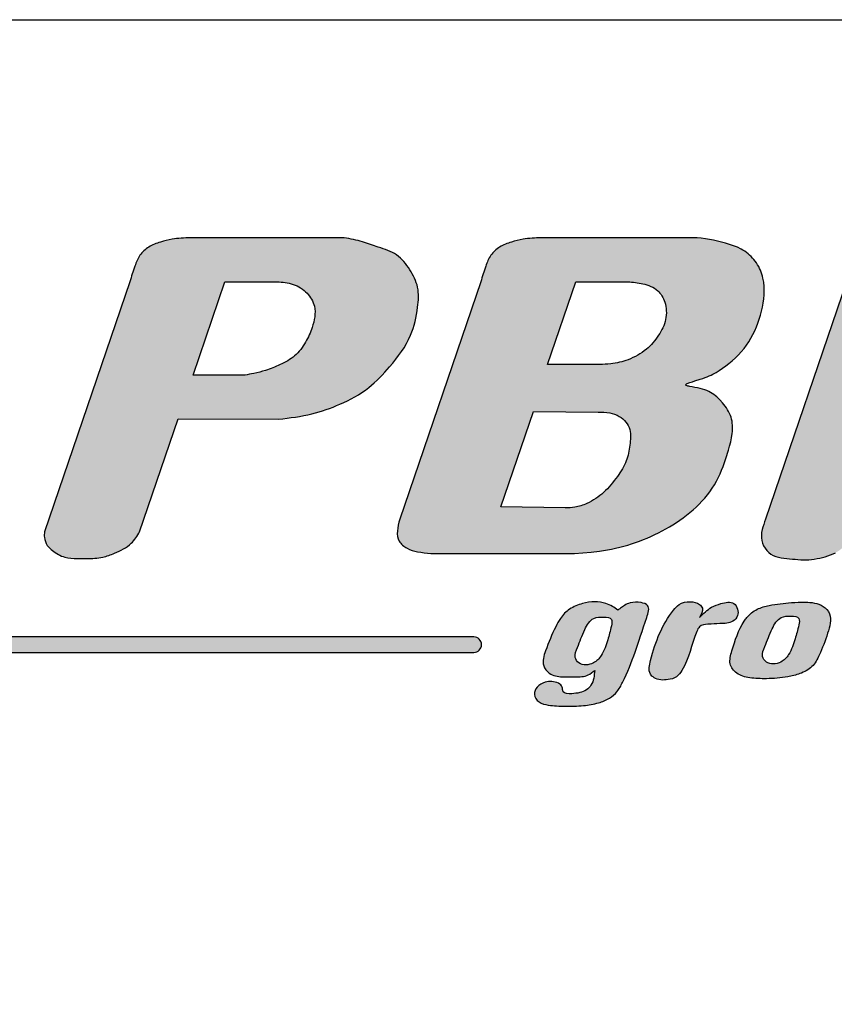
# Model space of a CAD drawing. Header units: millimetres. Extents: x 0 to 24.1, y -2.2 to 28.9.
# Tile 7 of 10: x 2.1 to 3.8, y 26.8 to 28.9. Entities that reach past the tile are written whole.
import ezdxf
from ezdxf import colors
from ezdxf.entities.mleader import LeaderData, LeaderLine
from ezdxf.math import Vec2, Vec3

# ---------------------------------------------------------------- set-up
doc = ezdxf.new("R2010")
doc.units = ezdxf.units.MM
doc.layers.add('Cartouche', color=7, linetype='Continuous')

# ---------------------------------------------------------------- blocks, each defined once
blk = doc.blocks.new('_DOT')
at = {"color": 0}
blk.add_line((0, 0), (-1, 0), dxfattribs=at)
at = {"color": 0, "const_width": 0.333}
blk.add_lwpolyline([(-0.1665, 0, 1), (0.1665, 0, 1)], format="xyb", close=True, dxfattribs=at)

msp = doc.modelspace()

# ---------------------------------------------------------------- hatches: boundary and pattern name
at = {"layer": 'Cartouche', "linetype": 'Continuous'}
h = msp.add_hatch(color=7, dxfattribs=at)
edge = h.paths.add_edge_path()
edge.add_line((2.3935, 28.05738), (2.60273, 28.05609))
edge.add_spline(control_points=[(2.60273, 28.05609), (2.6261, 28.05905), (2.6699, 28.06461), (2.7334, 28.08708), (2.79089, 28.11784), (2.83866, 28.16931), (2.88019, 28.22369), (2.8928, 28.28316), (2.89638, 28.33163), (2.87689, 28.36878), (2.85123, 28.40247), (2.81245, 28.41404), (2.77666, 28.42745), (2.75245, 28.43213), (2.73958, 28.43462)], knot_values=[0, 0, 0, 0, 0.1100281, 0.2062412, 0.3145063, 0.4109957, 0.5339854, 0.6277372, 0.6931076, 0.7554464, 0.8198966, 0.8848584, 0.9388074, 1, 1, 1, 1], degree=3, periodic=0)
edge.add_line((2.73958, 28.43462), (2.41869, 28.43462))
edge.add_spline(control_points=[(2.41869, 28.43462), (2.40593, 28.43416), (2.38487, 28.4334), (2.35582, 28.42592), (2.33176, 28.41689), (2.31199, 28.39913), (2.30178, 28.37255), (2.29592, 28.35377), (2.29255, 28.34298)], knot_values=[0, 0, 0, 0, 0.219431, 0.3622363, 0.5162864, 0.6594038, 0.8041802, 1, 1, 1, 1], degree=3, periodic=0)
edge.add_line((2.29255, 28.34298), (2.11466, 27.82167))
edge.add_spline(control_points=[(2.11466, 27.82167), (2.11438, 27.81771), (2.11368, 27.80782), (2.11898, 27.79297), (2.13455, 27.77896), (2.15549, 27.76696), (2.18093, 27.76553), (2.20724, 27.76566), (2.23404, 27.76667), (2.2652, 27.77842), (2.29529, 27.79278), (2.30777, 27.81307), (2.31306, 27.82167)], knot_values=[0, 0, 0, 0, 0.0475483, 0.118886, 0.1792319, 0.2965022, 0.4008696, 0.4801338, 0.6148257, 0.7182711, 0.880692, 1, 1, 1, 1], degree=3, periodic=0)
edge.add_line((2.31306, 27.82167), (2.3935, 28.05738))
edge = h.paths.add_edge_path()
edge.add_spline(control_points=[(2.53292, 28.14831), (2.53896, 28.14946), (2.5532, 28.15218), (2.57806, 28.15793), (2.60668, 28.17005), (2.63834, 28.18642), (2.65956, 28.21585), (2.67513, 28.25023), (2.68276, 28.28835), (2.66332, 28.3218), (2.63379, 28.33995), (2.61084, 28.34197), (2.59935, 28.34298)], knot_values=[0, 0, 0, 0, 0.0565522, 0.1335034, 0.2340056, 0.3428218, 0.455742, 0.5580364, 0.6940106, 0.7900559, 0.8948981, 1, 1, 1, 1], degree=3, periodic=0)
edge.add_line((2.59935, 28.34298), (2.49095, 28.34298))
edge.add_line((2.49095, 28.34298), (2.42453, 28.14831))
edge.add_line((2.42453, 28.14831), (2.53292, 28.14831))
h = msp.add_hatch(color=7, dxfattribs=at)
edge = h.paths.add_edge_path()
edge.add_line((3.02414, 28.34298), (2.85524, 27.84804))
edge.add_spline(control_points=[(2.85524, 27.84804), (2.85101, 27.83127), (2.84476, 27.80654), (2.87056, 27.78563), (2.89381, 27.77907), (2.91064, 27.77747), (2.9198, 27.7766)], knot_values=[0, 0, 0, 0, 0.3888785, 0.5736875, 0.7678519, 1, 1, 1, 1], degree=3, periodic=0)
edge.add_line((2.9198, 27.7766), (3.21992, 27.7766))
edge.add_line((3.21992, 27.7766), (3.23714, 27.77788))
edge.add_line((3.23714, 27.77788), (3.25434, 27.77938))
edge.add_line((3.25434, 27.77938), (3.27147, 27.78132))
edge.add_line((3.27147, 27.78132), (3.28, 27.78252))
edge.add_line((3.28, 27.78252), (3.2885, 27.7839))
edge.add_line((3.2885, 27.7839), (3.29697, 27.7855))
edge.add_line((3.29697, 27.7855), (3.30541, 27.7873))
edge.add_line((3.30541, 27.7873), (3.31381, 27.78931))
edge.add_line((3.31381, 27.78931), (3.32217, 27.79151))
edge.add_line((3.32217, 27.79151), (3.33048, 27.79391))
edge.add_line((3.33048, 27.79391), (3.33873, 27.7965))
edge.add_line((3.33873, 27.7965), (3.34692, 27.79926))
edge.add_line((3.34692, 27.79926), (3.35505, 27.80221))
edge.add_line((3.35505, 27.80221), (3.36312, 27.80532))
edge.add_line((3.36312, 27.80532), (3.37111, 27.80861))
edge.add_line((3.37111, 27.80861), (3.37903, 27.81205))
edge.add_line((3.37903, 27.81205), (3.38686, 27.81566))
edge.add_line((3.38686, 27.81566), (3.39461, 27.81943))
edge.add_line((3.39461, 27.81943), (3.40227, 27.82337))
edge.add_line((3.40227, 27.82337), (3.40984, 27.82748))
edge.add_line((3.40984, 27.82748), (3.41732, 27.83177))
edge.add_line((3.41732, 27.83177), (3.4247, 27.83625))
edge.add_line((3.4247, 27.83625), (3.43198, 27.84091))
edge.add_line((3.43198, 27.84091), (3.43916, 27.84577))
edge.add_line((3.43916, 27.84577), (3.44624, 27.85082))
edge.add_line((3.44624, 27.85082), (3.45319, 27.85608))
edge.add_line((3.45319, 27.85608), (3.46, 27.86153))
edge.add_line((3.46, 27.86153), (3.46665, 27.86718))
edge.add_line((3.46665, 27.86718), (3.47312, 27.87304))
edge.add_line((3.47312, 27.87304), (3.47938, 27.87908))
edge.add_line((3.47938, 27.87908), (3.4854, 27.88532))
edge.add_line((3.4854, 27.88532), (3.49116, 27.89176))
edge.add_line((3.49116, 27.89176), (3.49665, 27.89839))
edge.add_line((3.49665, 27.89839), (3.50183, 27.90522))
edge.add_line((3.50183, 27.90522), (3.5067, 27.91224))
edge.add_line((3.5067, 27.91224), (3.51122, 27.91945))
edge.add_line((3.51122, 27.91945), (3.51543, 27.92684))
edge.add_line((3.51543, 27.92684), (3.51934, 27.9344))
edge.add_line((3.51934, 27.9344), (3.52299, 27.94213))
edge.add_line((3.52299, 27.94213), (3.5264, 27.95003))
edge.add_line((3.5264, 27.95003), (3.52958, 27.95807))
edge.add_line((3.52958, 27.95807), (3.53258, 27.96626))
edge.add_line((3.53258, 27.96626), (3.53541, 27.97457))
edge.add_line((3.53541, 27.97457), (3.54064, 27.99156))
edge.add_line((3.54064, 27.99156), (3.54307, 28.00021))
edge.add_line((3.54307, 28.00021), (3.54526, 28.00892))
edge.add_line((3.54526, 28.00892), (3.54708, 28.01766))
edge.add_line((3.54708, 28.01766), (3.5484, 28.02638))
edge.add_line((3.5484, 28.02638), (3.54883, 28.03072))
edge.add_line((3.54883, 28.03072), (3.54908, 28.03505))
edge.add_line((3.54908, 28.03505), (3.54914, 28.03935))
edge.add_line((3.54914, 28.03935), (3.549, 28.04362))
edge.add_line((3.549, 28.04362), (3.54862, 28.04786))
edge.add_line((3.54862, 28.04786), (3.54801, 28.05205))
edge.add_line((3.54801, 28.05205), (3.54713, 28.05621))
edge.add_line((3.54713, 28.05621), (3.54598, 28.06031))
edge.add_line((3.54598, 28.06031), (3.54454, 28.06436))
edge.add_line((3.54454, 28.06436), (3.54284, 28.06835))
edge.add_line((3.54284, 28.06835), (3.54089, 28.07226))
edge.add_line((3.54089, 28.07226), (3.53872, 28.07609))
edge.add_line((3.53872, 28.07609), (3.53636, 28.07983))
edge.add_line((3.53636, 28.07983), (3.53382, 28.08347))
edge.add_line((3.53382, 28.08347), (3.52833, 28.0904))
edge.add_line((3.52833, 28.0904), (3.52242, 28.09683))
edge.add_line((3.52242, 28.09683), (3.51631, 28.10264))
edge.add_line((3.51631, 28.10264), (3.51322, 28.10531))
edge.add_line((3.51322, 28.10531), (3.51006, 28.1078))
edge.add_line((3.51006, 28.1078), (3.50678, 28.11013))
edge.add_line((3.50678, 28.11013), (3.50332, 28.11229))
edge.add_line((3.50332, 28.11229), (3.49965, 28.11427))
edge.add_line((3.49965, 28.11427), (3.4957, 28.11609))
edge.add_line((3.4957, 28.11609), (3.49142, 28.11773))
edge.add_line((3.49142, 28.11773), (3.48677, 28.1192))
edge.add_line((3.48677, 28.1192), (3.48169, 28.12049))
edge.add_line((3.48169, 28.12049), (3.47621, 28.12162))
edge.add_line((3.47621, 28.12162), (3.47059, 28.12263))
edge.add_line((3.47059, 28.12263), (3.46516, 28.12355))
edge.add_line((3.46516, 28.12355), (3.46022, 28.12444))
edge.add_line((3.46022, 28.12444), (3.45804, 28.12488))
edge.add_line((3.45804, 28.12488), (3.45609, 28.12533))
edge.add_line((3.45609, 28.12533), (3.45441, 28.1258))
edge.add_line((3.45441, 28.1258), (3.45306, 28.12629))
edge.add_line((3.45306, 28.12629), (3.45206, 28.1268))
edge.add_line((3.45206, 28.1268), (3.45146, 28.12734))
edge.add_line((3.45146, 28.12734), (3.45128, 28.12791))
edge.add_line((3.45128, 28.12791), (3.45155, 28.12853))
edge.add_line((3.45155, 28.12853), (3.45221, 28.12918))
edge.add_line((3.45221, 28.12918), (3.45325, 28.12986))
edge.add_line((3.45325, 28.12986), (3.45462, 28.13057))
edge.add_line((3.45462, 28.13057), (3.45628, 28.13131))
edge.add_line((3.45628, 28.13131), (3.45822, 28.13208))
edge.add_line((3.45822, 28.13208), (3.46038, 28.13287))
edge.add_line((3.46038, 28.13287), (3.46526, 28.1345))
edge.add_line((3.46526, 28.1345), (3.47064, 28.13618))
edge.add_line((3.47064, 28.13618), (3.48181, 28.13964))
edge.add_line((3.48181, 28.13964), (3.48705, 28.14138))
edge.add_line((3.48705, 28.14138), (3.49188, 28.1431))
edge.add_line((3.49188, 28.1431), (3.49635, 28.14483))
edge.add_line((3.49635, 28.14483), (3.5005, 28.14657))
edge.add_line((3.5005, 28.14657), (3.50437, 28.14834))
edge.add_line((3.50437, 28.14834), (3.50803, 28.15015))
edge.add_line((3.50803, 28.15015), (3.5149, 28.15394))
edge.add_line((3.5149, 28.15394), (3.52149, 28.15804))
edge.add_line((3.52149, 28.15804), (3.52814, 28.16253))
edge.add_line((3.52814, 28.16253), (3.53489, 28.16742))
edge.add_line((3.53489, 28.16742), (3.54166, 28.17268))
edge.add_line((3.54166, 28.17268), (3.54837, 28.17829))
edge.add_line((3.54837, 28.17829), (3.55493, 28.18422))
edge.add_line((3.55493, 28.18422), (3.56128, 28.19046))
edge.add_line((3.56128, 28.19046), (3.56734, 28.19698))
edge.add_line((3.56734, 28.19698), (3.57303, 28.20375))
edge.add_line((3.57303, 28.20375), (3.57827, 28.21075))
edge.add_line((3.57827, 28.21075), (3.5831, 28.21797))
edge.add_line((3.5831, 28.21797), (3.58753, 28.22539))
edge.add_line((3.58753, 28.22539), (3.59159, 28.23298))
edge.add_line((3.59159, 28.23298), (3.59533, 28.24075))
edge.add_line((3.59533, 28.24075), (3.59883, 28.24865))
edge.add_line((3.59883, 28.24865), (3.602, 28.2567))
edge.add_line((3.602, 28.2567), (3.60489, 28.26487))
edge.add_line((3.60489, 28.26487), (3.60749, 28.27314))
edge.add_line((3.60749, 28.27314), (3.60977, 28.2815))
edge.add_line((3.60977, 28.2815), (3.61169, 28.28996))
edge.add_line((3.61169, 28.28996), (3.61322, 28.29849))
edge.add_line((3.61322, 28.29849), (3.61434, 28.30708))
edge.add_line((3.61434, 28.30708), (3.61501, 28.31572))
edge.add_line((3.61501, 28.31572), (3.61521, 28.32441))
edge.add_line((3.61521, 28.32441), (3.6149, 28.33313))
edge.add_line((3.6149, 28.33313), (3.61401, 28.34181))
edge.add_line((3.61401, 28.34181), (3.6125, 28.35036))
edge.add_line((3.6125, 28.35036), (3.61149, 28.35457))
edge.add_line((3.61149, 28.35457), (3.61029, 28.35874))
edge.add_line((3.61029, 28.35874), (3.60891, 28.36284))
edge.add_line((3.60891, 28.36284), (3.60733, 28.36688))
edge.add_line((3.60733, 28.36688), (3.60556, 28.37083))
edge.add_line((3.60556, 28.37083), (3.60358, 28.37469))
edge.add_line((3.60358, 28.37469), (3.60139, 28.37847))
edge.add_line((3.60139, 28.37847), (3.59902, 28.38214))
edge.add_line((3.59902, 28.38214), (3.59647, 28.38569))
edge.add_line((3.59647, 28.38569), (3.59375, 28.38912))
edge.add_line((3.59375, 28.38912), (3.59087, 28.39241))
edge.add_line((3.59087, 28.39241), (3.58784, 28.39557))
edge.add_line((3.58784, 28.39557), (3.58466, 28.39857))
edge.add_line((3.58466, 28.39857), (3.58135, 28.40141))
edge.add_line((3.58135, 28.40141), (3.57792, 28.40408))
edge.add_line((3.57792, 28.40408), (3.57438, 28.40657))
edge.add_line((3.57438, 28.40657), (3.57074, 28.40887))
edge.add_line((3.57074, 28.40887), (3.567, 28.411))
edge.add_line((3.567, 28.411), (3.55926, 28.4148))
edge.add_line((3.55926, 28.4148), (3.55126, 28.41804))
edge.add_line((3.55126, 28.41804), (3.54304, 28.42085))
edge.add_line((3.54304, 28.42085), (3.53467, 28.42332))
edge.add_line((3.53467, 28.42332), (3.51779, 28.42762))
edge.add_line((3.51779, 28.42762), (3.50935, 28.42951))
edge.add_line((3.50935, 28.42951), (3.50089, 28.43118))
edge.add_line((3.50089, 28.43118), (3.4924, 28.43255))
edge.add_line((3.4924, 28.43255), (3.48387, 28.43354))
edge.add_line((3.48387, 28.43354), (3.4753, 28.43416))
edge.add_line((3.4753, 28.43416), (3.46668, 28.43447))
edge.add_line((3.46668, 28.43447), (3.44939, 28.43462))
edge.add_line((3.44939, 28.43462), (3.15027, 28.43462))
edge.add_spline(control_points=[(3.15027, 28.43462), (3.13751, 28.43416), (3.11646, 28.4334), (3.0874, 28.42592), (3.06334, 28.41689), (3.04357, 28.39913), (3.03336, 28.37255), (3.0275, 28.35377), (3.02414, 28.34298)], knot_values=[0, 0, 0, 0, 0.219431, 0.3622363, 0.5162864, 0.6594038, 0.8041802, 1, 1, 1, 1], degree=3, periodic=0)
edge = h.paths.add_edge_path()
edge.add_line((3.06625, 27.87344), (3.20046, 27.87149))
edge.add_spline(control_points=[(3.20046, 27.87149), (3.20707, 27.87169), (3.22252, 27.87215), (3.25076, 27.88151), (3.28233, 27.90285), (3.30819, 27.93475), (3.32952, 27.96743), (3.33495, 28.00157), (3.33948, 28.0365), (3.31806, 28.06216), (3.29221, 28.07069), (3.27699, 28.07108), (3.26891, 28.07129)], knot_values=[0, 0, 0, 0, 0.0625603, 0.1462576, 0.2785291, 0.4179643, 0.5355138, 0.6417253, 0.7454058, 0.856072, 0.9235191, 1, 1, 1, 1], degree=3, periodic=0)
edge.add_line((3.26891, 28.07129), (3.1342, 28.07258))
edge.add_line((3.1342, 28.07258), (3.06625, 27.87344))
edge = h.paths.add_edge_path()
edge.add_spline(control_points=[(3.27195, 28.17013), (3.27972, 28.17052), (3.29982, 28.17154), (3.33401, 28.17942), (3.36973, 28.19923), (3.39565, 28.22965), (3.41256, 28.26352), (3.41112, 28.29841), (3.39393, 28.32833), (3.36305, 28.34009), (3.34135, 28.34204), (3.33093, 28.34298)], knot_values=[0, 0, 0, 0, 0.0754781, 0.1953718, 0.3379217, 0.4632044, 0.5792652, 0.697246, 0.7871893, 0.897925, 1, 1, 1, 1], degree=3, periodic=0)
edge.add_line((3.33093, 28.34298), (3.22254, 28.34298))
edge.add_line((3.22254, 28.34298), (3.16355, 28.17013))
edge.add_line((3.16355, 28.17013), (3.27195, 28.17013))
msp.add_hatch(color=7, dxfattribs=at).paths.add_polyline_path([(3.81485, 27.84642), (3.97185, 28.2981), (3.96614, 27.79415), (3.96664, 27.79105), (3.96726, 27.78796), (3.96813, 27.78493), (3.96936, 27.78197), (3.97092, 27.77917), (3.97281, 27.77661), (3.97499, 27.77436), (3.97745, 27.77249), (3.98014, 27.77098), (3.98302, 27.76978), (3.98606, 27.76886), (3.98921, 27.76815), (3.99245, 27.76761), (3.99572, 27.76719), (3.99898, 27.76685), (4.00221, 27.76654), (4.00541, 27.76626), (4.00858, 27.76601), (4.01172, 27.76579), (4.01485, 27.76559), (4.01796, 27.76542), (4.02107, 27.76529), (4.02418, 27.76518), (4.02729, 27.7651), (4.0304, 27.76505), (4.03352, 27.76504), (4.03666, 27.76505), (4.03982, 27.7651), (4.043, 27.7652), (4.04618, 27.76536), (4.04935, 27.76559), (4.05252, 27.76591), (4.05567, 27.76631), (4.05879, 27.76683), (4.06189, 27.76746), (4.06495, 27.76823), (4.06797, 27.76913), (4.07095, 27.7702), (4.07386, 27.77142), (4.0767, 27.77281), (4.07946, 27.77434), (4.08215, 27.77599), (4.08477, 27.77778), (4.08732, 27.77968), (4.08979, 27.78168), (4.09219, 27.78377), (4.09449, 27.78593), (4.09672, 27.78816), (4.09889, 27.79046), (4.101, 27.7928), (4.10307, 27.79519), (4.1051, 27.79761), (4.10712, 27.80004), (4.4343, 28.29274), (4.28257, 27.8481), (4.2805, 27.84265), (4.27853, 27.83718), (4.27677, 27.83168), (4.27533, 27.82613), (4.27432, 27.82053), (4.27383, 27.81483), (4.27396, 27.80907), (4.27474, 27.80334), (4.27621, 27.79772), (4.2784, 27.79234), (4.28131, 27.78727), (4.28485, 27.78263), (4.28894, 27.77854), (4.29349, 27.77511), (4.29843, 27.77238), (4.30368, 27.77026), (4.30918, 27.76866), (4.31487, 27.76748), (4.32071, 27.76661), (4.32661, 27.76596), (4.33253, 27.76543), (4.3384, 27.76491), (4.34419, 27.7644), (4.34993, 27.76393), (4.35562, 27.76356), (4.3613, 27.76334), (4.36697, 27.76334), (4.37265, 27.76358), (4.37833, 27.76408), (4.38402, 27.76481), (4.3897, 27.76576), (4.39537, 27.76691), (4.40102, 27.76825), (4.40665, 27.76978), (4.41223, 27.77149), (4.41771, 27.77343), (4.42304, 27.77563), (4.42818, 27.77812), (4.43307, 27.78093), (4.43767, 27.78409), (4.44198, 27.78759), (4.44602, 27.7914), (4.44982, 27.79549), (4.4534, 27.79985), (4.45678, 27.80444), (4.45998, 27.80924), (4.46302, 27.81422), (4.46593, 27.81936), (4.46874, 27.82463), (4.47145, 27.83), (4.4741, 27.83546), (4.4767, 27.84096), (4.47928, 27.8465), (4.65159, 28.34303), (4.65439, 28.35078), (4.65704, 28.35851), (4.65939, 28.36625), (4.66129, 28.37396), (4.66258, 28.38166), (4.66311, 28.38933), (4.66276, 28.39692), (4.66133, 28.40453), (4.65872, 28.412), (4.65485, 28.41887), (4.64972, 28.42464), (4.64344, 28.42918), (4.63635, 28.43269), (4.62877, 28.43542), (4.62104, 28.43757), (4.61329, 28.4393), (4.60554, 28.44066), (4.5978, 28.44169), (4.59006, 28.44245), (4.58232, 28.44299), (4.57456, 28.44336), (4.56681, 28.44363), (4.55905, 28.44383), (4.55129, 28.444), (4.54353, 28.44414), (4.53575, 28.44424), (4.52796, 28.44428), (4.52016, 28.44428), (4.51235, 28.44421), (4.50452, 28.44407), (4.49668, 28.44386), (4.48882, 28.44356), (4.48096, 28.44315), (4.47311, 28.4426), (4.4653, 28.44187), (4.45751, 28.44092), (4.4498, 28.43972), (4.44216, 28.43823), (4.43462, 28.43642), (4.42717, 28.43424), (4.41983, 28.4317), (4.41262, 28.4288), (4.40551, 28.42558), (4.39851, 28.42208), (4.39161, 28.41834), (4.38482, 28.41437), (4.37812, 28.41022), (4.37153, 28.40589), (4.36509, 28.40137), (4.35885, 28.39661), (4.35287, 28.3916), (4.3472, 28.3863), (4.34188, 28.38068), (4.33693, 28.37473), (4.3323, 28.3685), (4.32792, 28.36204), (4.32373, 28.3554), (4.31967, 28.34867), (4.31567, 28.34187), (4.11178, 28.03618), (4.1227, 28.37099), (4.12137, 28.37674), (4.12008, 28.3825), (4.11887, 28.38832), (4.11768, 28.39415), (4.11616, 28.39986), (4.11391, 28.40528), (4.11086, 28.41032), (4.10712, 28.41498), (4.1028, 28.41924), (4.09802, 28.42309), (4.0929, 28.42651), (4.08756, 28.42949), (4.08209, 28.43201), (4.07651, 28.43413), (4.07084, 28.4359), (4.06511, 28.43735), (4.05931, 28.43855), (4.05345, 28.43953), (4.04755, 28.44035), (4.04164, 28.44106), (4.03572, 28.4417), (4.0298, 28.44232), (4.02387, 28.44293), (4.01797, 28.44351), (4.01207, 28.44406), (4.00618, 28.44454), (4.00028, 28.44495), (3.99437, 28.44527), (3.98846, 28.44548), (3.98257, 28.44557), (3.97665, 28.44553), (3.97074, 28.44537), (3.96483, 28.44512), (3.95892, 28.44482), (3.95301, 28.44447), (3.9471, 28.44412), (3.94118, 28.44378), (3.93525, 28.44348), (3.92932, 28.44319), (3.92341, 28.44288), (3.9175, 28.44252), (3.9116, 28.44208), (3.90572, 28.44152), (3.89984, 28.44081), (3.894, 28.43992), (3.88818, 28.43883), (3.8824, 28.43753), (3.87666, 28.43602), (3.87096, 28.4343), (3.86533, 28.43236), (3.85978, 28.43021), (3.85431, 28.42785), (3.84893, 28.42527), (3.84365, 28.42247), (3.83849, 28.41945), (3.83347, 28.41622), (3.82861, 28.41274), (3.82395, 28.40904), (3.81952, 28.40509), (3.81533, 28.40091), (3.81141, 28.39647), (3.80778, 28.39179), (3.80445, 28.38688), (3.8014, 28.38177), (3.79863, 28.37651), (3.79613, 28.3711), (3.79389, 28.36559), (3.7919, 28.36), (3.79012, 28.35436), (3.78848, 28.34868), (3.7869, 28.34298), (3.61801, 27.84804), (3.61594, 27.84259), (3.61397, 27.83712), (3.61221, 27.83162), (3.61077, 27.82607), (3.60976, 27.82045), (3.60927, 27.81476), (3.6094, 27.809), (3.61018, 27.80327), (3.61165, 27.79765), (3.61385, 27.79226), (3.61676, 27.78718), (3.6203, 27.78254), (3.62439, 27.77845), (3.62895, 27.77502), (3.63388, 27.77228), (3.63913, 27.77017), (3.64464, 27.76857), (3.65034, 27.76738), (3.65618, 27.76651), (3.66209, 27.76586), (3.66801, 27.76533), (3.67389, 27.76482), (3.67969, 27.7643), (3.68543, 27.76383), (3.69113, 27.76346), (3.69681, 27.76324), (3.70248, 27.76324), (3.70816, 27.76348), (3.71385, 27.76398), (3.71953, 27.76471), (3.72521, 27.76566), (3.73089, 27.76681), (3.73655, 27.76816), (3.74219, 27.76968), (3.74777, 27.7714), (3.75326, 27.77334), (3.7586, 27.77554), (3.76374, 27.77804), (3.76863, 27.78085), (3.77323, 27.78401), (3.77754, 27.7875), (3.78158, 27.79131), (3.78538, 27.7954), (3.78896, 27.79976), (3.79234, 27.80436), (3.79555, 27.80917), (3.79859, 27.81415), (3.8015, 27.81928), (3.80431, 27.82455), (3.80702, 27.82993), (3.80967, 27.83538), (3.81227, 27.84089)])
h = msp.add_hatch(color=7, dxfattribs=at)
edge = h.paths.add_edge_path()
edge.add_spline(control_points=[(3.31009, 27.65846), (3.30631, 27.66119), (3.29854, 27.66681), (3.28236, 27.67351), (3.26106, 27.67739), (3.23509, 27.6724), (3.20901, 27.66257), (3.19054, 27.64374), (3.17512, 27.61324), (3.16148, 27.58221), (3.15021, 27.54546), (3.16797, 27.52259), (3.19401, 27.51828), (3.22079, 27.51948), (3.24602, 27.51933), (3.25742, 27.5291), (3.26173, 27.53279)], knot_values=[0, 0, 0, 0, 0.0388809, 0.0799463, 0.1455478, 0.2164751, 0.2986057, 0.3748498, 0.4303495, 0.5825276, 0.6694397, 0.7233494, 0.8018629, 0.8773581, 0.9536192, 1, 1, 1, 1], degree=3, periodic=0)
edge.add_spline(control_points=[(3.26173, 27.53279), (3.26074, 27.52171), (3.25932, 27.50588), (3.24459, 27.49114), (3.22983, 27.48542), (3.21478, 27.48397), (3.19381, 27.4835), (3.19565, 27.49926), (3.18157, 27.51026), (3.16054, 27.51057), (3.14105, 27.5003), (3.13275, 27.48169), (3.14522, 27.46429), (3.16981, 27.45889), (3.20097, 27.45782), (3.23628, 27.45812), (3.26773, 27.46366), (3.29211, 27.47287), (3.30966, 27.48799), (3.33924, 27.54448), (3.35356, 27.59478), (3.37872, 27.66855), (3.35506, 27.67549), (3.33858, 27.67537), (3.32406, 27.66904), (3.31645, 27.66275), (3.31185, 27.65964), (3.31009, 27.65846)], knot_values=[0, 0, 0, 0, 0.0506727, 0.0724031, 0.095811, 0.1231235, 0.1521353, 0.1678017, 0.185186, 0.2299239, 0.2603422, 0.2865942, 0.3155831, 0.3479678, 0.4033293, 0.4650427, 0.515577, 0.5550535, 0.5877223, 0.6235568, 0.8529944, 0.893054, 0.9164619, 0.9529579, 0.9735603, 0.9899217, 1, 1, 1, 1], degree=3, periodic=0)
edge = h.paths.add_edge_path()
edge.add_spline(control_points=[(3.28065, 27.64399), (3.27323, 27.64397), (3.25524, 27.64391), (3.23794, 27.61371), (3.22894, 27.58716), (3.21761, 27.5619), (3.23138, 27.54168), (3.25894, 27.54433), (3.27943, 27.56622), (3.28854, 27.59558), (3.29549, 27.61853), (3.29965, 27.64262), (3.2874, 27.6435), (3.28065, 27.64399)], knot_values=[0, 0, 0, 0, 0.0766512, 0.1857244, 0.33291, 0.4091704, 0.4599371, 0.5695431, 0.6514798, 0.7809011, 0.8901805, 0.9394544, 1, 1, 1, 1], degree=3, periodic=0)
h = msp.add_hatch(color=7, dxfattribs=at)
edge = h.paths.add_edge_path()
edge.add_spline(control_points=[(3.48031, 27.64299), (3.48419, 27.64964), (3.48992, 27.65946), (3.47819, 27.67375), (3.45976, 27.67734), (3.43859, 27.67332), (3.40383, 27.63271), (3.38545, 27.58582), (3.37224, 27.52899), (3.38997, 27.51207), (3.41107, 27.51197), (3.43299, 27.51733), (3.45819, 27.5523), (3.46332, 27.58964), (3.48034, 27.62713), (3.50087, 27.62919), (3.52305, 27.63048), (3.54752, 27.63034), (3.56127, 27.64583), (3.56084, 27.66077), (3.5503, 27.67805), (3.52589, 27.67295), (3.50127, 27.66398), (3.48827, 27.65096), (3.48031, 27.64299)], knot_values=[0, 0, 0, 0, 0.033471, 0.0495031, 0.0829868, 0.1226573, 0.1498661, 0.3413305, 0.3883729, 0.4065117, 0.4550464, 0.4854723, 0.5150339, 0.6591257, 0.6778207, 0.7080725, 0.7496034, 0.7953444, 0.8203873, 0.842828, 0.8659488, 0.9108508, 0.9453922, 1, 1, 1, 1], degree=3, periodic=0)
h = msp.add_hatch(color=7, dxfattribs=at)
edge = h.paths.add_edge_path()
edge.add_spline(control_points=[(3.67172, 27.67402), (3.65626, 27.67263), (3.63206, 27.67046), (3.59934, 27.66165), (3.58241, 27.64788), (3.56179, 27.61991), (3.552, 27.58703), (3.53983, 27.54697), (3.55782, 27.52316), (3.58696, 27.51584), (3.62289, 27.5148), (3.65833, 27.51718), (3.69045, 27.52528), (3.71657, 27.53819), (3.73356, 27.57099), (3.74643, 27.60597), (3.75872, 27.646), (3.73415, 27.67244), (3.7035, 27.67595), (3.68136, 27.6746), (3.67172, 27.67402)], knot_values=[0, 0, 0, 0, 0.0780573, 0.1221971, 0.1679921, 0.1841925, 0.2963359, 0.3420283, 0.3815784, 0.4297579, 0.4881872, 0.5630131, 0.6066547, 0.6553214, 0.7031862, 0.7848923, 0.8532319, 0.8876758, 0.9511049, 1, 1, 1, 1], degree=3, periodic=0)
edge = h.paths.add_edge_path()
edge.add_spline(control_points=[(3.67139, 27.64592), (3.66396, 27.6459), (3.64598, 27.64585), (3.62868, 27.61564), (3.61968, 27.5891), (3.60835, 27.56383), (3.62212, 27.54361), (3.64967, 27.54626), (3.67017, 27.56815), (3.67928, 27.59751), (3.68623, 27.62047), (3.69039, 27.64455), (3.67814, 27.64544), (3.67139, 27.64592)], knot_values=[0, 0, 0, 0, 0.0766512, 0.1857244, 0.33291, 0.4091704, 0.4599371, 0.5695431, 0.6514798, 0.7809011, 0.8901805, 0.9394544, 1, 1, 1, 1], degree=3, periodic=0)
h = msp.add_hatch(color=7, dxfattribs=at)
edge = h.paths.add_edge_path()
edge.add_line((1.16263, 27.57024), (3.0097, 27.57024))
edge.add_arc((3.0097, 27.58633), 0.01609, 270, 450)
edge.add_line((3.0097, 27.60241), (1.16263, 27.60241))
edge.add_arc((1.16263, 27.58633), 0.01609, 90, 270)

# ---------------------------------------------------------------- linework, layer by layer
at = {"layer": 'Cartouche', "color": 7, "linetype": 'Continuous'}
for p, q in [((0.60674, 28.88922), (20.29424, 28.88922)), ((2.73958, 28.43462), (2.41869, 28.43462)), ((3.44939, 28.43462), (3.15027, 28.43462)), ((3.46668, 28.43447), (3.44939, 28.43462)), ((3.4753, 28.43416), (3.46668, 28.43447)), ((3.48387, 28.43354), (3.4753, 28.43416)), ((3.4924, 28.43255), (3.48387, 28.43354)), ((3.50089, 28.43118), (3.4924, 28.43255)), ((3.50935, 28.42951), (3.50089, 28.43118)), ((3.51779, 28.42762), (3.50935, 28.42951)), ((3.53467, 28.42332), (3.51779, 28.42762)), ((3.54304, 28.42085), (3.53467, 28.42332)), ((3.55126, 28.41804), (3.54304, 28.42085)), ((3.55926, 28.4148), (3.55126, 28.41804)), ((3.567, 28.411), (3.55926, 28.4148)), ((3.57074, 28.40887), (3.567, 28.411)), ((3.57438, 28.40657), (3.57074, 28.40887)), ((3.57792, 28.40408), (3.57438, 28.40657)), ((3.58135, 28.40141), (3.57792, 28.40408)), ((3.58466, 28.39857), (3.58135, 28.40141)), ((3.58784, 28.39557), (3.58466, 28.39857)), ((3.59087, 28.39241), (3.58784, 28.39557)), ((3.59375, 28.38912), (3.59087, 28.39241)), ((3.59647, 28.38569), (3.59375, 28.38912)), ((3.59902, 28.38214), (3.59647, 28.38569)), ((3.60139, 28.37847), (3.59902, 28.38214)), ((3.60358, 28.37469), (3.60139, 28.37847)), ((3.60556, 28.37083), (3.60358, 28.37469)), ((3.60733, 28.36688), (3.60556, 28.37083)), ((3.60891, 28.36284), (3.60733, 28.36688)), ((3.61029, 28.35874), (3.60891, 28.36284)), ((3.61149, 28.35457), (3.61029, 28.35874)), ((3.6125, 28.35036), (3.61149, 28.35457)), ((3.61401, 28.34181), (3.6125, 28.35036)), ((2.29255, 28.34298), (2.11466, 27.82167)), ((2.42453, 28.14831), (2.49095, 28.34298)), ((2.49095, 28.34298), (2.59935, 28.34298)), ((3.02414, 28.34298), (2.85524, 27.84804)), ((3.16355, 28.17013), (3.22254, 28.34298)), ((3.22254, 28.34298), (3.33093, 28.34298)), ((3.6149, 28.33313), (3.61401, 28.34181)), ((3.61521, 28.32441), (3.6149, 28.33313)), ((3.7869, 28.34298), (3.61801, 27.84804)), ((3.61322, 28.29849), (3.61434, 28.30708)), ((3.61434, 28.30708), (3.61501, 28.31572)), ((3.61501, 28.31572), (3.61521, 28.32441)), ((3.60977, 28.2815), (3.61169, 28.28996)), ((3.61169, 28.28996), (3.61322, 28.29849)), ((3.60489, 28.26487), (3.60749, 28.27314)), ((3.60749, 28.27314), (3.60977, 28.2815)), ((3.59533, 28.24075), (3.59883, 28.24865)), ((3.59883, 28.24865), (3.602, 28.2567)), ((3.602, 28.2567), (3.60489, 28.26487)), ((3.5831, 28.21797), (3.58753, 28.22539)), ((3.58753, 28.22539), (3.59159, 28.23298)), ((3.59159, 28.23298), (3.59533, 28.24075)), ((3.56734, 28.19698), (3.57303, 28.20375)), ((3.57303, 28.20375), (3.57827, 28.21075)), ((3.57827, 28.21075), (3.5831, 28.21797)), ((3.54837, 28.17829), (3.55493, 28.18422)), ((3.55493, 28.18422), (3.56128, 28.19046)), ((3.56128, 28.19046), (3.56734, 28.19698)), ((3.27195, 28.17013), (3.16355, 28.17013)), ((3.52149, 28.15804), (3.52814, 28.16253)), ((3.52814, 28.16253), (3.53489, 28.16742)), ((3.53489, 28.16742), (3.54166, 28.17268)), ((3.54166, 28.17268), (3.54837, 28.17829)), ((2.53292, 28.14831), (2.42453, 28.14831)), ((3.48705, 28.14138), (3.49188, 28.1431)), ((3.49188, 28.1431), (3.49635, 28.14483)), ((3.49635, 28.14483), (3.5005, 28.14657)), ((3.5005, 28.14657), (3.50437, 28.14834)), ((3.50437, 28.14834), (3.50803, 28.15015)), ((3.50803, 28.15015), (3.5149, 28.15394)), ((3.5149, 28.15394), (3.52149, 28.15804)), ((3.45128, 28.12791), (3.45155, 28.12853)), ((3.45146, 28.12734), (3.45128, 28.12791)), ((3.45206, 28.1268), (3.45146, 28.12734)), ((3.45155, 28.12853), (3.45221, 28.12918)), ((3.45306, 28.12629), (3.45206, 28.1268)), ((3.45221, 28.12918), (3.45325, 28.12986)), ((3.45441, 28.1258), (3.45306, 28.12629)), ((3.45325, 28.12986), (3.45462, 28.13057)), ((3.45609, 28.12533), (3.45441, 28.1258)), ((3.45462, 28.13057), (3.45628, 28.13131)), ((3.45804, 28.12488), (3.45609, 28.12533)), ((3.45628, 28.13131), (3.45822, 28.13208)), ((3.46022, 28.12444), (3.45804, 28.12488)), ((3.45822, 28.13208), (3.46038, 28.13287)), ((3.46516, 28.12355), (3.46022, 28.12444)), ((3.46038, 28.13287), (3.46526, 28.1345)), ((3.47059, 28.12263), (3.46516, 28.12355)), ((3.46526, 28.1345), (3.47064, 28.13618)), ((3.47621, 28.12162), (3.47059, 28.12263)), ((3.47064, 28.13618), (3.48181, 28.13964)), ((3.48169, 28.12049), (3.47621, 28.12162)), ((3.48181, 28.13964), (3.48705, 28.14138)), ((3.48677, 28.1192), (3.48169, 28.12049)), ((3.49142, 28.11773), (3.48677, 28.1192)), ((3.4957, 28.11609), (3.49142, 28.11773)), ((3.49965, 28.11427), (3.4957, 28.11609)), ((3.50332, 28.11229), (3.49965, 28.11427)), ((3.50678, 28.11013), (3.50332, 28.11229)), ((3.51006, 28.1078), (3.50678, 28.11013)), ((3.51322, 28.10531), (3.51006, 28.1078)), ((3.51631, 28.10264), (3.51322, 28.10531)), ((3.52242, 28.09683), (3.51631, 28.10264)), ((3.52833, 28.0904), (3.52242, 28.09683)), ((3.53382, 28.08347), (3.52833, 28.0904)), ((3.53636, 28.07983), (3.53382, 28.08347)), ((3.06625, 27.87344), (3.1342, 28.07258)), ((3.1342, 28.07258), (3.26891, 28.07129)), ((3.53872, 28.07609), (3.53636, 28.07983)), ((3.54089, 28.07226), (3.53872, 28.07609)), ((3.54284, 28.06835), (3.54089, 28.07226)), ((3.54454, 28.06436), (3.54284, 28.06835)), ((3.54598, 28.06031), (3.54454, 28.06436)), ((3.54713, 28.05621), (3.54598, 28.06031)), ((2.31306, 27.82167), (2.3935, 28.05738)), ((2.3935, 28.05738), (2.60273, 28.05609)), ((3.54801, 28.05205), (3.54713, 28.05621)), ((3.54862, 28.04786), (3.54801, 28.05205)), ((3.549, 28.04362), (3.54862, 28.04786)), ((3.54914, 28.03935), (3.549, 28.04362)), ((3.54908, 28.03505), (3.54914, 28.03935)), ((3.54708, 28.01766), (3.5484, 28.02638)), ((3.5484, 28.02638), (3.54883, 28.03072)), ((3.54883, 28.03072), (3.54908, 28.03505)), ((3.54064, 27.99156), (3.54307, 28.00021)), ((3.54307, 28.00021), (3.54526, 28.00892)), ((3.54526, 28.00892), (3.54708, 28.01766)), ((3.53541, 27.97457), (3.54064, 27.99156)), ((3.5264, 27.95003), (3.52958, 27.95807)), ((3.52958, 27.95807), (3.53258, 27.96626)), ((3.53258, 27.96626), (3.53541, 27.97457)), ((3.51934, 27.9344), (3.52299, 27.94213)), ((3.52299, 27.94213), (3.5264, 27.95003)), ((3.5067, 27.91224), (3.51122, 27.91945)), ((3.51122, 27.91945), (3.51543, 27.92684)), ((3.51543, 27.92684), (3.51934, 27.9344)), ((3.49116, 27.89176), (3.49665, 27.89839)), ((3.49665, 27.89839), (3.50183, 27.90522)), ((3.50183, 27.90522), (3.5067, 27.91224)), ((3.47312, 27.87304), (3.47938, 27.87908)), ((3.47938, 27.87908), (3.4854, 27.88532)), ((3.4854, 27.88532), (3.49116, 27.89176)), ((3.20046, 27.87149), (3.06625, 27.87344)), ((3.44624, 27.85082), (3.45319, 27.85608)), ((3.45319, 27.85608), (3.46, 27.86153)), ((3.46, 27.86153), (3.46665, 27.86718)), ((3.46665, 27.86718), (3.47312, 27.87304)), ((3.41732, 27.83177), (3.4247, 27.83625)), ((3.4247, 27.83625), (3.43198, 27.84091)), ((3.43198, 27.84091), (3.43916, 27.84577)), ((3.43916, 27.84577), (3.44624, 27.85082)), ((3.61397, 27.83712), (3.61221, 27.83162)), ((3.61594, 27.84259), (3.61397, 27.83712)), ((3.61801, 27.84804), (3.61594, 27.84259)), ((3.37903, 27.81205), (3.38686, 27.81566)), ((3.38686, 27.81566), (3.39461, 27.81943)), ((3.39461, 27.81943), (3.40227, 27.82337)), ((3.40227, 27.82337), (3.40984, 27.82748)), ((3.40984, 27.82748), (3.41732, 27.83177)), ((3.60976, 27.82045), (3.60927, 27.81476)), ((3.60927, 27.81476), (3.6094, 27.809)), ((3.61077, 27.82607), (3.60976, 27.82045)), ((3.61221, 27.83162), (3.61077, 27.82607)), ((3.32217, 27.79151), (3.33048, 27.79391)), ((3.33048, 27.79391), (3.33873, 27.7965)), ((3.33873, 27.7965), (3.34692, 27.79926)), ((3.34692, 27.79926), (3.35505, 27.80221)), ((3.35505, 27.80221), (3.36312, 27.80532)), ((3.36312, 27.80532), (3.37111, 27.80861)), ((3.37111, 27.80861), (3.37903, 27.81205)), ((3.6094, 27.809), (3.61018, 27.80327)), ((3.61018, 27.80327), (3.61165, 27.79765)), ((3.61165, 27.79765), (3.61385, 27.79226)), ((2.9198, 27.7766), (3.21992, 27.7766)), ((3.21992, 27.7766), (3.23714, 27.77788)), ((3.23714, 27.77788), (3.25434, 27.77938)), ((3.25434, 27.77938), (3.27147, 27.78132)), ((3.27147, 27.78132), (3.28, 27.78252)), ((3.28, 27.78252), (3.2885, 27.7839)), ((3.2885, 27.7839), (3.29697, 27.7855)), ((3.29697, 27.7855), (3.30541, 27.7873)), ((3.30541, 27.7873), (3.31381, 27.78931)), ((3.31381, 27.78931), (3.32217, 27.79151)), ((3.61385, 27.79226), (3.61676, 27.78718)), ((3.61676, 27.78718), (3.6203, 27.78254)), ((3.6203, 27.78254), (3.62439, 27.77845)), ((3.62439, 27.77845), (3.62895, 27.77502)), ((3.62895, 27.77502), (3.63388, 27.77228)), ((3.63388, 27.77228), (3.63913, 27.77017)), ((3.74777, 27.7714), (3.75326, 27.77334)), ((3.75326, 27.77334), (3.7586, 27.77554)), ((3.7586, 27.77554), (3.76374, 27.77804)), ((3.63913, 27.77017), (3.64464, 27.76857)), ((3.64464, 27.76857), (3.65034, 27.76738)), ((3.65034, 27.76738), (3.65618, 27.76651)), ((3.65618, 27.76651), (3.66209, 27.76586)), ((3.66209, 27.76586), (3.66801, 27.76533)), ((3.66801, 27.76533), (3.67389, 27.76482)), ((3.67389, 27.76482), (3.67969, 27.7643)), ((3.67969, 27.7643), (3.68543, 27.76383)), ((3.68543, 27.76383), (3.69113, 27.76346)), ((3.69113, 27.76346), (3.69681, 27.76324)), ((3.69681, 27.76324), (3.70248, 27.76324)), ((3.70248, 27.76324), (3.70816, 27.76348)), ((3.70816, 27.76348), (3.71385, 27.76398)), ((3.71385, 27.76398), (3.71953, 27.76471)), ((3.71953, 27.76471), (3.72521, 27.76566)), ((3.72521, 27.76566), (3.73089, 27.76681)), ((3.73089, 27.76681), (3.73655, 27.76816)), ((3.73655, 27.76816), (3.74219, 27.76968)), ((3.74219, 27.76968), (3.74777, 27.7714)), ((3.0097, 27.60241), (1.16263, 27.60241)), ((1.16263, 27.57024), (3.0097, 27.57024))]:
    msp.add_line(p, q, dxfattribs=at)
msp.add_arc((3.0097, 27.58633), 0.01609, 270, 90, dxfattribs=at)
for points, knots in [([(2.41869, 28.43462), (2.40593, 28.43416), (2.38487, 28.4334), (2.35582, 28.42592), (2.33176, 28.41689), (2.31199, 28.39913), (2.30178, 28.37255), (2.29592, 28.35377), (2.29255, 28.34298)], [0, 0, 0, 0, 0.219431, 0.3622363, 0.5162864, 0.6594038, 0.8041802, 1, 1, 1, 1]), ([(2.60273, 28.05609), (2.6261, 28.05905), (2.6699, 28.06461), (2.7334, 28.08708), (2.79089, 28.11784), (2.83866, 28.16931), (2.88019, 28.22369), (2.8928, 28.28316), (2.89638, 28.33163), (2.87689, 28.36878), (2.85123, 28.40247), (2.81245, 28.41404), (2.77666, 28.42745), (2.75245, 28.43213), (2.73958, 28.43462)], [0, 0, 0, 0, 0.1100281, 0.2062412, 0.3145063, 0.4109957, 0.5339854, 0.6277372, 0.6931076, 0.7554464, 0.8198966, 0.8848584, 0.9388074, 1, 1, 1, 1]), ([(3.15027, 28.43462), (3.13751, 28.43416), (3.11646, 28.4334), (3.0874, 28.42592), (3.06334, 28.41689), (3.04357, 28.39913), (3.03336, 28.37255), (3.0275, 28.35377), (3.02414, 28.34298)], [0, 0, 0, 0, 0.219431, 0.3622363, 0.5162864, 0.6594038, 0.8041802, 1, 1, 1, 1]), ([(2.59935, 28.34298), (2.61084, 28.34197), (2.63379, 28.33995), (2.66332, 28.3218), (2.68276, 28.28835), (2.67513, 28.25023), (2.65956, 28.21585), (2.63834, 28.18642), (2.60668, 28.17005), (2.57806, 28.15793), (2.5532, 28.15218), (2.53896, 28.14946), (2.53292, 28.14831)], [0, 0, 0, 0, 0.10510187, 0.20994415, 0.30598937, 0.4419636, 0.544258, 0.65717819, 0.76599439, 0.8664966, 0.94344777, 1, 1, 1, 1]), ([(3.33093, 28.34298), (3.34135, 28.34204), (3.36305, 28.34009), (3.39393, 28.32833), (3.41112, 28.29841), (3.41256, 28.26352), (3.39565, 28.22965), (3.36973, 28.19923), (3.33401, 28.17942), (3.29982, 28.17154), (3.27972, 28.17052), (3.27195, 28.17013)], [0, 0, 0, 0, 0.102075, 0.21281074, 0.30275397, 0.42073476, 0.53679556, 0.66207834, 0.80462821, 0.92452191, 1, 1, 1, 1]), ([(3.26891, 28.07129), (3.27699, 28.07108), (3.29221, 28.07069), (3.31806, 28.06216), (3.33948, 28.0365), (3.33495, 28.00157), (3.32952, 27.96743), (3.30819, 27.93475), (3.28233, 27.90285), (3.25076, 27.88151), (3.22252, 27.87215), (3.20707, 27.87169), (3.20046, 27.87149)], [0, 0, 0, 0, 0.0764809, 0.143928, 0.2545942, 0.3582747, 0.4644862, 0.5820357, 0.7214709, 0.8537424, 0.9374397, 1, 1, 1, 1]), ([(2.85524, 27.84804), (2.85101, 27.83127), (2.84476, 27.80654), (2.87056, 27.78563), (2.89381, 27.77907), (2.91064, 27.77747), (2.9198, 27.7766)], [0, 0, 0, 0, 0.3888785, 0.5736875, 0.7678519, 1, 1, 1, 1]), ([(2.11466, 27.82167), (2.11438, 27.81771), (2.11368, 27.80782), (2.11898, 27.79297), (2.13455, 27.77896), (2.15549, 27.76696), (2.18093, 27.76553), (2.20724, 27.76566), (2.23404, 27.76667), (2.2652, 27.77842), (2.29529, 27.79278), (2.30777, 27.81307), (2.31306, 27.82167)], [0, 0, 0, 0, 0.0475483, 0.118886, 0.1792319, 0.2965022, 0.4008696, 0.4801338, 0.6148257, 0.7182711, 0.880692, 1, 1, 1, 1]), ([(3.26173, 27.53279), (3.26074, 27.52171), (3.25932, 27.50588), (3.24459, 27.49114), (3.22983, 27.48542), (3.21478, 27.48397), (3.19381, 27.4835), (3.19565, 27.49926), (3.18157, 27.51026), (3.16054, 27.51057), (3.14105, 27.5003), (3.13275, 27.48169), (3.14522, 27.46429), (3.16981, 27.45889), (3.20097, 27.45782), (3.23628, 27.45812), (3.26773, 27.46366), (3.29211, 27.47287), (3.30966, 27.48799), (3.33924, 27.54448), (3.35356, 27.59478), (3.37872, 27.66855), (3.35506, 27.67549), (3.33858, 27.67537), (3.32406, 27.66904), (3.31645, 27.66275), (3.31185, 27.65964), (3.31009, 27.65846)], [0, 0, 0, 0, 0.0506727, 0.0724031, 0.095811, 0.1231235, 0.1521353, 0.1678017, 0.185186, 0.2299239, 0.2603422, 0.2865942, 0.3155831, 0.3479678, 0.4033293, 0.4650427, 0.515577, 0.5550535, 0.5877223, 0.6235568, 0.8529944, 0.893054, 0.9164619, 0.9529579, 0.9735603, 0.9899217, 1, 1, 1, 1]), ([(3.31009, 27.65846), (3.30631, 27.66119), (3.29854, 27.66681), (3.28236, 27.67351), (3.26106, 27.67739), (3.23509, 27.6724), (3.20901, 27.66257), (3.19054, 27.64374), (3.17512, 27.61324), (3.16148, 27.58221), (3.15021, 27.54546), (3.16797, 27.52259), (3.19401, 27.51828), (3.22079, 27.51948), (3.24602, 27.51933), (3.25742, 27.5291), (3.26173, 27.53279)], [0, 0, 0, 0, 0.0388809, 0.0799463, 0.1455478, 0.2164751, 0.2986057, 0.3748498, 0.4303495, 0.5825276, 0.6694397, 0.7233494, 0.8018629, 0.8773581, 0.9536192, 1, 1, 1, 1]), ([(3.48031, 27.64299), (3.48419, 27.64964), (3.48992, 27.65946), (3.47819, 27.67375), (3.45976, 27.67734), (3.43859, 27.67332), (3.40383, 27.63271), (3.38545, 27.58582), (3.37224, 27.52899), (3.38997, 27.51207), (3.41107, 27.51197), (3.43299, 27.51733), (3.45819, 27.5523), (3.46332, 27.58964), (3.48034, 27.62713), (3.50087, 27.62919), (3.52305, 27.63048), (3.54752, 27.63034), (3.56127, 27.64583), (3.56084, 27.66077), (3.5503, 27.67805), (3.52589, 27.67295), (3.50127, 27.66398), (3.48827, 27.65096), (3.48031, 27.64299)], [0, 0, 0, 0, 0.033471, 0.0495031, 0.0829868, 0.1226573, 0.1498661, 0.3413305, 0.3883729, 0.4065117, 0.4550464, 0.4854723, 0.5150339, 0.6591257, 0.6778207, 0.7080725, 0.7496034, 0.7953444, 0.8203873, 0.842828, 0.8659488, 0.9108508, 0.9453922, 1, 1, 1, 1]), ([(3.67172, 27.67402), (3.65626, 27.67263), (3.63206, 27.67046), (3.59934, 27.66165), (3.58241, 27.64788), (3.56179, 27.61991), (3.552, 27.58703), (3.53983, 27.54697), (3.55782, 27.52316), (3.58696, 27.51584), (3.62289, 27.5148), (3.65833, 27.51718), (3.69045, 27.52528), (3.71657, 27.53819), (3.73356, 27.57099), (3.74643, 27.60597), (3.75872, 27.646), (3.73415, 27.67244), (3.7035, 27.67595), (3.68136, 27.6746), (3.67172, 27.67402)], [0, 0, 0, 0, 0.0780573, 0.1221971, 0.1679921, 0.1841925, 0.2963359, 0.3420283, 0.3815784, 0.4297579, 0.4881872, 0.5630131, 0.6066547, 0.6553214, 0.7031862, 0.7848923, 0.8532319, 0.8876758, 0.9511049, 1, 1, 1, 1]), ([(3.28065, 27.64399), (3.27323, 27.64397), (3.25524, 27.64391), (3.23794, 27.61371), (3.22894, 27.58716), (3.21761, 27.5619), (3.23138, 27.54168), (3.25894, 27.54433), (3.27943, 27.56622), (3.28854, 27.59558), (3.29549, 27.61853), (3.29965, 27.64262), (3.2874, 27.6435), (3.28065, 27.64399)], [0, 0, 0, 0, 0.0766512, 0.1857244, 0.33291, 0.4091704, 0.4599371, 0.5695431, 0.6514798, 0.7809011, 0.8901805, 0.9394544, 1, 1, 1, 1]), ([(3.67139, 27.64592), (3.66396, 27.6459), (3.64598, 27.64585), (3.62868, 27.61564), (3.61968, 27.5891), (3.60835, 27.56383), (3.62212, 27.54361), (3.64967, 27.54626), (3.67017, 27.56815), (3.67928, 27.59751), (3.68623, 27.62047), (3.69039, 27.64455), (3.67814, 27.64544), (3.67139, 27.64592)], [0, 0, 0, 0, 0.0766512, 0.1857244, 0.33291, 0.4091704, 0.4599371, 0.5695431, 0.6514798, 0.7809011, 0.8901805, 0.9394544, 1, 1, 1, 1])]:
    msp.add_open_spline(points, degree=3, knots=knots, dxfattribs=at)

# ---------------------------------------------------------------- leaders
ml = msp.add_multileader_mtext('Standard', dxfattribs=at)
ml.set_content('{\\pxsm0.775;\\fArial|b0||i0||c0|p34;\\W1.;Hauteur à Monter : 290cm\\P}', color=256)
ml.set_leader_properties()
ml.set_arrow_properties(name='DOT')
ml.build(insert=Vec2(0, 0))
ml.multileader.update_dxf_attribs({"leader_type": 0, "dogleg_length": 0, "arrow_head_size": 0.50625})
ctx = ml.context
ctx.base_point, ctx.char_height, ctx.arrow_head_size, ctx.landing_gap_size = Vec3(7.10934, 27.92617), 0.3375, 0.50625, 0.0675
ctx.text_align_type = 1
notes = []
notes.append((ctx, [(0, (0, 0, 0), (0, 0), (1, 0), 1, [])]))
ctx.mtext.insert, ctx.mtext.alignment = Vec3(11.81154, 28.09778), 2
for ctx, leaders in notes:
    for number, flags, end, landing, length, lines in leaders:
        leader = LeaderData()
        leader.index, (leader.has_last_leader_line, leader.has_dogleg_vector, leader.attachment_direction) = number, flags
        leader.last_leader_point, leader.dogleg_vector, leader.dogleg_length = Vec3(end), Vec3(landing), length
        for number, points, colour, breaks in lines:
            line = LeaderLine()
            line.index, line.vertices, line.color, line.breaks = number, Vec3.list(points), colors.encode_raw_color(colour), breaks
            leader.lines.append(line)
        ctx.leaders.append(leader)

doc.saveas('drawing.dxf')
